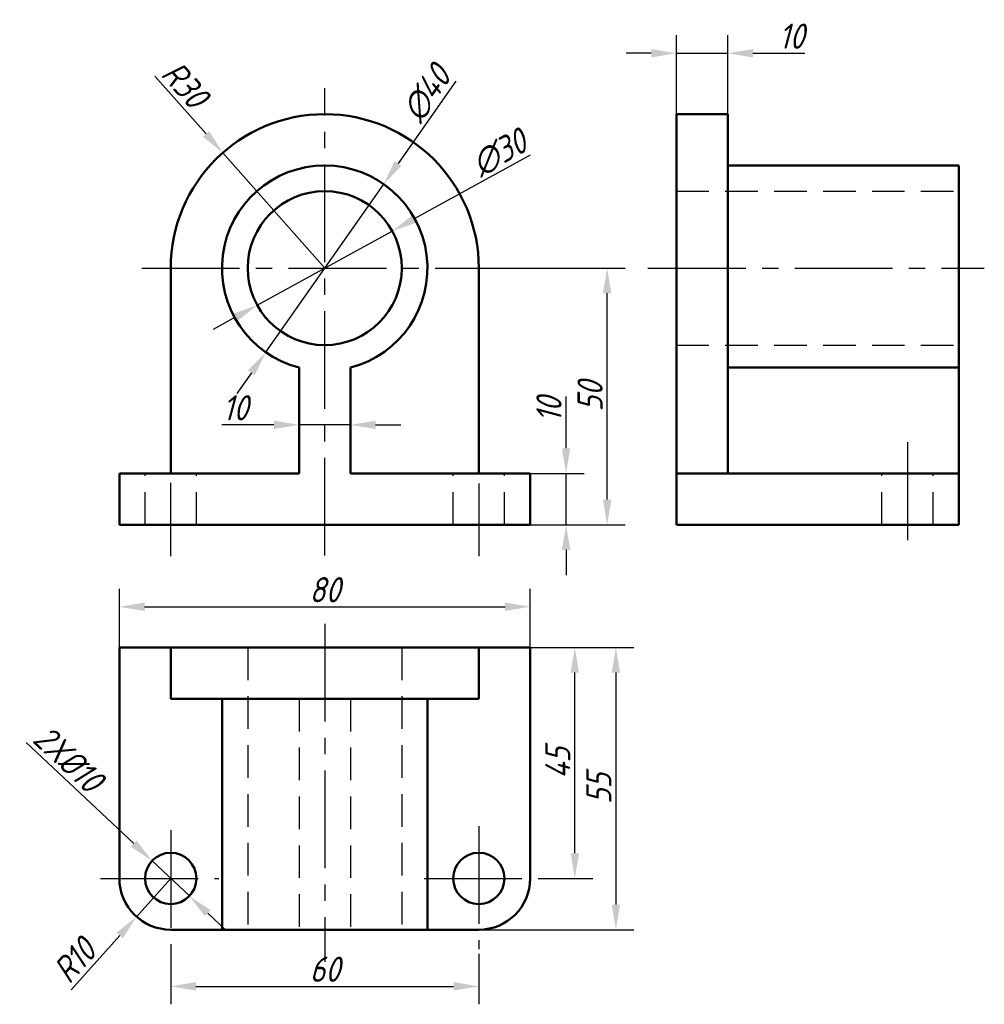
# Model space of a CAD drawing. Header units: millimetres. Extents: x 101 to 288, y 169 to 360.
import ezdxf

# ---------------------------------------------------------------- set-up
doc = ezdxf.new("R2010")
doc.units = ezdxf.units.MM
doc.linetypes.add('CENTER2', pattern=[28.575, 19.05, -3.175, 3.175, -3.175])
doc.linetypes.add('DASHED2', pattern=[9.525, 6.35, -3.175])
for name, color, linetype in [('尺寸文字层', 7, 'Continuous'), ('点画线层', 3, 'CENTER2'), ('虚线层', 2, 'DASHED2')]:
    doc.layers.add(name, color=color, linetype=linetype)
doc.layers.add('粗实线层', color=7, linetype='Continuous', lineweight=50)
doc.styles.add('工程斜体', font='gbeitc.shx', dxfattribs={"bigfont": 'gbcbig.shx'})
doc.dimstyles.new('gb-35', dxfattribs={"dimscale": 1.4, "dimtxt": 3.5, "dimasz": 3.5, "dimexe": 2.5, "dimexo": 0, "dimtad": 1, "dimtxsty": '工程斜体', "dimcen": 0, "dimadec": 0, "dimazin": 0, "dimtfac": 1, "dimtmove": 0, "dimatfit": 3, "dimfxl": 0, "dimarcsym": 0})

# ---------------------------------------------------------------- blocks, each defined once
blk = doc.blocks.new('*D2')
at = {"layer": 'Defpoints', "color": 0}
for p in [(200, 272), (206.99, 272), (200, 262)]:
    blk.add_point(p, dxfattribs=at)
at = {"layer": '尺寸文字层', "color": 0, "lineweight": -2}
for p, q in [((206.99, 276.9), (206.99, 287.02)), ((200, 272), (210.49, 272)), ((206.99, 262), (206.99, 272)), ((200, 262), (210.49, 262)), ((206.99, 257.1), (206.99, 252.2))]:
    blk.add_line(p, q, dxfattribs=at)
at = {"layer": '尺寸文字层', "color": 0}
for points in [[(206.17, 276.9), (207.8, 276.9), (206.99, 272)], [(206.17, 257.1), (207.8, 257.1), (206.99, 262)]]:
    blk.add_solid(points, dxfattribs=at)
at = {"layer": '尺寸文字层', "color": 0, "insert": (203.66, 284.41), "char_height": 4.9, "attachment_point": 5, "rotation": 90, "style": '工程斜体'}
blk.add_mtext('10', dxfattribs=at)
blk = doc.blocks.new('*D3')
at = {"layer": 'Defpoints', "color": 0}
for p in [(196.76, 312), (214.99, 312), (200, 262)]:
    blk.add_point(p, dxfattribs=at)
at = {"layer": '尺寸文字层', "color": 0, "lineweight": -2}
for p, q in [((196.76, 312), (218.49, 312)), ((214.99, 266.9), (214.99, 307.1)), ((200, 262), (218.49, 262))]:
    blk.add_line(p, q, dxfattribs=at)
at = {"layer": '尺寸文字层', "color": 0}
for points in [[(214.17, 307.1), (215.8, 307.1), (214.99, 312)], [(214.17, 266.9), (215.8, 266.9), (214.99, 262)]]:
    blk.add_solid(points, dxfattribs=at)
at = {"layer": '尺寸文字层', "color": 0, "insert": (211.66, 287), "char_height": 4.9, "attachment_point": 5, "rotation": 90, "style": '工程斜体'}
blk.add_mtext('50', dxfattribs=at)
blk = doc.blocks.new('*D4')
at = {"layer": 'Defpoints', "color": 0}
for p in [(155, 281.46), (155, 272), (165, 272)]:
    blk.add_point(p, dxfattribs=at)
at = {"layer": '尺寸文字层', "color": 0, "lineweight": -2}
for p, q in [((155, 272), (155, 284.96)), ((165, 272), (165, 284.96)), ((150.1, 281.46), (139.98, 281.46)), ((165, 281.46), (155, 281.46)), ((169.9, 281.46), (174.8, 281.46))]:
    blk.add_line(p, q, dxfattribs=at)
at = {"layer": '尺寸文字层', "color": 0}
for points in [[(150.1, 282.28), (150.1, 280.65), (155, 281.46)], [(169.9, 282.28), (169.9, 280.65), (165, 281.46)]]:
    blk.add_solid(points, dxfattribs=at)
at = {"layer": '尺寸文字层', "color": 0, "insert": (142.59, 284.79), "char_height": 4.9, "attachment_point": 5, "style": '工程斜体'}
blk.add_mtext('10', dxfattribs=at)
blk = doc.blocks.new('*D5')
at = {"layer": 'Defpoints', "color": 0}
for p in [(173.15, 319.22), (146.85, 304.78)]:
    blk.add_point(p, dxfattribs=at)
at = {"layer": '尺寸文字层', "color": 0, "lineweight": -2}
for p, q in [((200.02, 333.99), (177.44, 321.58)), ((146.85, 304.78), (173.15, 319.22)), ((142.56, 302.42), (138.27, 300.06))]:
    blk.add_line(p, q, dxfattribs=at)
at = {"layer": '尺寸文字层', "color": 0}
for points in [[(177.05, 322.3), (177.83, 320.87), (173.15, 319.22)], [(142.17, 303.13), (142.95, 301.7), (146.85, 304.78)]]:
    blk.add_solid(points, dxfattribs=at)
at = {"layer": '尺寸文字层', "color": 0, "insert": (193.98, 334.47), "char_height": 4.9, "attachment_point": 5, "rotation": 28.7925, "style": '工程斜体'}
blk.add_mtext('∅30', dxfattribs=at)
blk = doc.blocks.new('*D6')
at = {"layer": 'Defpoints', "color": 0}
for p in [(171.48, 328.38), (148.52, 295.62)]:
    blk.add_point(p, dxfattribs=at)
at = {"layer": '尺寸文字层', "color": 0, "lineweight": -2}
for p, q in [((185.54, 348.44), (174.29, 332.39)), ((148.52, 295.62), (171.48, 328.38)), ((145.71, 291.61), (142.9, 287.59))]:
    blk.add_line(p, q, dxfattribs=at)
at = {"layer": '尺寸文字层', "color": 0}
for points in [[(173.62, 332.86), (174.96, 331.92), (171.48, 328.38)], [(145.04, 292.08), (146.38, 291.14), (148.52, 295.62)]]:
    blk.add_solid(points, dxfattribs=at)
at = {"layer": '尺寸文字层', "color": 0, "insert": (179.79, 346.04), "char_height": 4.9, "attachment_point": 5, "rotation": 54.9817, "style": '工程斜体'}
blk.add_mtext('∅40', dxfattribs=at)
blk = doc.blocks.new('*D7')
at = {"layer": 'Defpoints', "color": 0}
for p in [(140.13, 334.48), (160, 312)]:
    blk.add_point(p, dxfattribs=at)
at = {"layer": '尺寸文字层', "color": 0, "lineweight": -2}
for p, q in [((126.94, 349.4), (136.89, 338.15)), ((160, 312), (140.13, 334.48))]:
    blk.add_line(p, q, dxfattribs=at)
at = {"layer": '尺寸文字层', "color": 0}
blk.add_solid([(137.5, 338.69), (136.27, 337.61), (140.13, 334.48)], dxfattribs=at)
at = {"layer": '尺寸文字层', "color": 0, "insert": (132.78, 347.81), "char_height": 4.9, "attachment_point": 5, "rotation": 311.4738, "style": '工程斜体'}
blk.add_mtext('R30', dxfattribs=at)
blk = doc.blocks.new('*D8')
at = {"layer": 'Defpoints', "color": 0}
for p in [(130, 193.09), (123.34, 185.63)]:
    blk.add_point(p, dxfattribs=at)
at = {"layer": '尺寸文字层', "color": 0, "lineweight": -2}
for p, q in [((130, 193.09), (123.34, 185.63)), ((110.62, 171.38), (120.08, 181.97))]:
    blk.add_line(p, q, dxfattribs=at)
at = {"layer": '尺寸文字层', "color": 0}
blk.add_solid([(119.47, 182.52), (120.69, 181.43), (123.34, 185.63)], dxfattribs=at)
at = {"layer": '尺寸文字层', "color": 0, "insert": (111.24, 177.06), "char_height": 4.9, "attachment_point": 5, "rotation": 48.2446, "style": '工程斜体'}
blk.add_mtext('R10', dxfattribs=at)
blk = doc.blocks.new('*D9')
at = {"layer": 'Defpoints', "color": 0}
for p in [(200, 246.02), (120, 238.09), (200, 238.09)]:
    blk.add_point(p, dxfattribs=at)
at = {"layer": '尺寸文字层', "color": 0, "lineweight": -2}
for p, q in [((120, 238.09), (120, 249.52)), ((200, 238.09), (200, 249.52)), ((124.9, 246.02), (195.1, 246.02))]:
    blk.add_line(p, q, dxfattribs=at)
at = {"layer": '尺寸文字层', "color": 0}
for points in [[(124.9, 246.83), (124.9, 245.2), (120, 246.02)], [(195.1, 246.83), (195.1, 245.2), (200, 246.02)]]:
    blk.add_solid(points, dxfattribs=at)
at = {"layer": '尺寸文字层', "color": 0, "insert": (160, 249.34), "char_height": 4.9, "attachment_point": 5, "style": '工程斜体'}
blk.add_mtext('80', dxfattribs=at)
blk = doc.blocks.new('*D10')
at = {"layer": 'Defpoints', "color": 0}
for p in [(238.47, 353.87), (228.47, 342), (238.47, 342)]:
    blk.add_point(p, dxfattribs=at)
at = {"layer": '尺寸文字层', "color": 0, "lineweight": -2}
for p, q in [((228.47, 342), (228.47, 357.37)), ((238.47, 342), (238.47, 357.37)), ((223.57, 353.87), (218.67, 353.87)), ((228.47, 353.87), (238.47, 353.87)), ((243.37, 353.87), (253.49, 353.87))]:
    blk.add_line(p, q, dxfattribs=at)
at = {"layer": '尺寸文字层', "color": 0}
for points in [[(223.57, 354.69), (223.57, 353.06), (228.47, 353.87)], [(243.37, 354.69), (243.37, 353.06), (238.47, 353.87)]]:
    blk.add_solid(points, dxfattribs=at)
at = {"layer": '尺寸文字层', "color": 0, "insert": (250.88, 357.2), "char_height": 4.9, "attachment_point": 5, "style": '工程斜体'}
blk.add_mtext('10', dxfattribs=at)
blk = doc.blocks.new('*D11')
at = {"layer": 'Defpoints', "color": 0}
for p in [(126.36, 196.52), (133.64, 189.66)]:
    blk.add_point(p, dxfattribs=at)
at = {"layer": '尺寸文字层', "color": 0, "lineweight": -2}
for p, q in [((101.87, 219.55), (122.79, 199.87)), ((133.64, 189.66), (126.36, 196.52)), ((137.21, 186.31), (140.78, 182.95))]:
    blk.add_line(p, q, dxfattribs=at)
at = {"layer": '尺寸文字层', "color": 0}
for points in [[(123.35, 200.47), (122.23, 199.28), (126.36, 196.52)], [(137.77, 186.9), (136.65, 185.71), (133.64, 189.66)]]:
    blk.add_solid(points, dxfattribs=at)
at = {"layer": '尺寸文字层', "color": 0, "insert": (110.06, 216.41), "char_height": 4.9, "attachment_point": 5, "rotation": 316.7594, "style": '工程斜体'}
blk.add_mtext('2X%%c10', dxfattribs=at)
blk = doc.blocks.new('*D12')
at = {"layer": 'Defpoints', "color": 0}
for p in [(130, 178.4), (190, 178.4), (190, 172.05)]:
    blk.add_point(p, dxfattribs=at)
at = {"layer": '尺寸文字层', "color": 0, "lineweight": -2}
for p, q in [((130, 178.4), (130, 168.55)), ((190, 178.4), (190, 168.55)), ((134.9, 172.05), (185.1, 172.05))]:
    blk.add_line(p, q, dxfattribs=at)
at = {"layer": '尺寸文字层', "color": 0}
for points in [[(134.9, 172.87), (134.9, 171.24), (130, 172.05)], [(185.1, 172.87), (185.1, 171.24), (190, 172.05)]]:
    blk.add_solid(points, dxfattribs=at)
at = {"layer": '尺寸文字层', "color": 0, "insert": (160, 175.38), "char_height": 4.9, "attachment_point": 5, "style": '工程斜体'}
blk.add_mtext('60', dxfattribs=at)
blk = doc.blocks.new('*D13')
at = {"layer": 'Defpoints', "color": 0}
for p in [(200, 238.09), (208.69, 238.09), (204.42, 193.09)]:
    blk.add_point(p, dxfattribs=at)
at = {"layer": '尺寸文字层', "color": 0, "lineweight": -2}
for p, q in [((200, 238.09), (212.19, 238.09)), ((208.69, 197.99), (208.69, 233.19)), ((204.42, 193.09), (212.19, 193.09))]:
    blk.add_line(p, q, dxfattribs=at)
at = {"layer": '尺寸文字层', "color": 0}
for points in [[(207.88, 233.19), (209.51, 233.19), (208.69, 238.09)], [(207.88, 197.99), (209.51, 197.99), (208.69, 193.09)]]:
    blk.add_solid(points, dxfattribs=at)
at = {"layer": '尺寸文字层', "color": 0, "insert": (205.37, 215.59), "char_height": 4.9, "attachment_point": 5, "rotation": 90, "style": '工程斜体'}
blk.add_mtext('45', dxfattribs=at)
blk = doc.blocks.new('*D14')
at = {"layer": 'Defpoints', "color": 0}
for p in [(200, 238.09), (190, 183.09), (216.69, 183.09)]:
    blk.add_point(p, dxfattribs=at)
at = {"layer": '尺寸文字层', "color": 0, "lineweight": -2}
for p, q in [((200, 238.09), (220.19, 238.09)), ((216.69, 233.19), (216.69, 187.99)), ((190, 183.09), (220.19, 183.09))]:
    blk.add_line(p, q, dxfattribs=at)
at = {"layer": '尺寸文字层', "color": 0}
for points in [[(215.88, 233.19), (217.51, 233.19), (216.69, 238.09)], [(215.88, 187.99), (217.51, 187.99), (216.69, 183.09)]]:
    blk.add_solid(points, dxfattribs=at)
at = {"layer": '尺寸文字层', "color": 0, "insert": (213.37, 210.59), "char_height": 4.9, "attachment_point": 5, "rotation": 90, "style": '工程斜体'}
blk.add_mtext('55', dxfattribs=at)
blk = doc.blocks.new('rt')
at = {"layer": '点画线层', "color": 7}
for p, q in [((-24.986, -33.35), (-24.986, 57.738)), ((-60.621, 22.65), (11.773, 22.65)), ((37.946, 22.65), (103.446, 22.65)), ((88.48, -11.276), (88.48, -32.667)), ((-54.986, -33.474), (-54.986, -19.175)), ((5.014, -19.342), (5.014, -33.474)), ((-24.986, -46.659), (-24.986, -112.506)), ((5.014, -86.075), (5.014, -110.085)), ((-54.986, -86.841), (-54.986, -110.952)), ((-68.665, -96.26), (-45.606, -96.26)), ((-5.652, -96.26), (19.433, -96.26))]:
    blk.add_line(p, q, dxfattribs=at)
at = {"layer": '粗实线层', "color": 7}
for p, q in [((43.48, 52.65), (43.48, -27.35)), ((43.48, 52.65), (53.48, 52.65)), ((53.48, 52.65), (53.48, -17.35)), ((53.48, 42.65), (98.48, 42.65)), ((98.48, 42.65), (98.48, -27.35)), ((-54.986, -17.35), (-54.986, 22.65)), ((5.014, -17.35), (5.014, 22.65)), ((-29.986, -17.35), (-29.986, 3.285)), ((-19.986, -17.35), (-19.986, 3.285)), ((53.48, 3.285), (98.48, 3.285)), ((-64.986, -17.35), (-29.986, -17.35)), ((-64.986, -27.35), (-64.986, -17.35)), ((-19.986, -17.35), (15.014, -17.35)), ((15.014, -27.35), (15.014, -17.35)), ((43.48, -17.35), (98.48, -17.35)), ((-64.986, -27.35), (15.014, -27.35)), ((43.48, -27.35), (98.48, -27.35)), ((-64.986, -51.26), (-64.986, -96.26)), ((-64.986, -51.26), (15.014, -51.26)), ((-54.986, -51.26), (-54.986, -61.26)), ((5.014, -51.26), (5.014, -61.26)), ((15.014, -51.26), (15.014, -96.26)), ((-54.986, -61.26), (5.014, -61.26)), ((-44.986, -61.26), (-44.986, -106.26)), ((-4.986, -61.26), (-4.986, -106.26)), ((-54.986, -106.26), (5.014, -106.26))]:
    blk.add_line(p, q, dxfattribs=at)
for centre, radius in [((-24.986, 22.65), 15), ((-54.986, -96.26), 5), ((5.014, -96.26), 5)]:
    blk.add_circle(centre, radius, dxfattribs=at)
for centre, radius, start, end in [((-24.986, 22.65), 30, 0, 180), ((-24.986, 22.65), 20, 284.47751, 255.52249), ((-54.986, -96.26), 10, 180, 270), ((5.014, -96.26), 10, 270, 0)]:
    blk.add_arc(centre, radius, start, end, dxfattribs=at)
at = {"layer": '虚线层', "color": 7}
for p, q in [((43.48, 37.65), (98.48, 37.65)), ((43.48, 7.65), (98.48, 7.65)), ((-59.986, -27.35), (-59.986, -17.35)), ((-49.986, -27.35), (-49.986, -17.35)), ((0.014, -27.35), (0.014, -17.35)), ((10.014, -27.35), (10.014, -17.35)), ((83.48, -27.35), (83.48, -17.35)), ((93.48, -27.35), (93.48, -17.35)), ((-39.986, -51.26), (-39.986, -106.26)), ((-9.986, -51.26), (-9.986, -106.26)), ((-29.986, -61.26), (-29.986, -106.26)), ((-19.986, -61.26), (-19.986, -106.26))]:
    blk.add_line(p, q, dxfattribs=at)
at = {"layer": '尺寸文字层'}
for base, p1, p2, picture, middle in [((53.48, 64.523), (43.48, 52.65), (53.48, 52.65), '*D10', (65.891, 64.523)), ((-29.986, -7.887), (-19.986, -17.35), (-29.986, -17.35), '*D4', (-42.396, -7.887))]:
    dim = blk.add_linear_dim(base=base, p1=p1, p2=p2, dimstyle='gb-35', dxfattribs=at)
    dim.commit()
    dim.dimension.update_dxf_attribs({"geometry": picture, "text_midpoint": middle, "dimtype": 128, "insert": (-184.986, -289.35)})
for center, mpoint, picture, middle in [((-24.986, 22.65), (-44.854, 45.128), '*D7', (-52.205, 58.464)), ((-54.986, -96.26), (-61.645, -103.72), '*D8', (-73.75, -112.287))]:
    dim = blk.add_radius_dim(center=center, mpoint=mpoint, dimstyle='gb-35', dxfattribs=at)
    dim.commit()
    dim.dimension.update_dxf_attribs({"geometry": picture, "text_midpoint": middle, "insert": (-184.986, -289.35)})
for p1, p2, picture, middle in [((-36.463, 6.27), (-13.509, 39.029), '*D6', (-2.472, 54.782)), ((-38.131, 15.425), (-11.84, 29.874), '*D5', (10.598, 42.206))]:
    dim = blk.add_diameter_dim_2p(p1=p1, p2=p2, dimstyle='gb-35', dxfattribs=at)
    dim.commit()
    dim.dimension.update_dxf_attribs({"geometry": picture, "text_midpoint": middle, "dimtype": 131, "insert": (-184.986, -289.35)})
for base, p1, p2, picture, middle in [((30.001, 22.65), (15.014, -27.35), (11.773, 22.65), '*D3', (26.676, -2.35)), ((31.706, -106.26), (15.014, -51.26), (5.014, -106.26), '*D14', (28.381, -78.76)), ((23.706, -51.26), (19.433, -96.26), (15.014, -51.26), '*D13', (20.381, -73.76))]:
    dim = blk.add_linear_dim(base=base, p1=p1, p2=p2, angle=90, dimstyle='gb-35', dxfattribs=at)
    dim.commit()
    dim.dimension.update_dxf_attribs({"geometry": picture, "text_midpoint": middle, "insert": (-184.986, -289.35)})
dim = blk.add_linear_dim(base=(22.001, -17.35), p1=(15.014, -27.35), p2=(15.014, -17.35), angle=90, dimstyle='gb-35', dxfattribs=at)
dim.commit()
dim.dimension.update_dxf_attribs({"geometry": '*D2', "text_midpoint": (22.001, -4.94), "dimtype": 128, "insert": (-184.986, -289.35)})
for base, p1, p2, picture, middle in [((15.014, -43.334), (-64.986, -51.26), (15.014, -51.26), '*D9', (-24.986, -40.009)), ((5.014, -117.298), (-54.986, -110.952), (5.014, -110.952), '*D12', (-24.986, -113.973))]:
    dim = blk.add_linear_dim(base=base, p1=p1, p2=p2, dimstyle='gb-35', dxfattribs=at)
    dim.commit()
    dim.dimension.update_dxf_attribs({"geometry": picture, "text_midpoint": middle, "insert": (-184.986, -289.35)})
dim = blk.add_diameter_dim_2p(p1=(-51.343, -99.685), p2=(-58.628, -92.835), text='2X%%c10', dimstyle='gb-35', dxfattribs=at)
dim.commit()
dim.dimension.update_dxf_attribs({"geometry": '*D11', "text_midpoint": (-77.203, -75.367), "dimtype": 131, "insert": (-184.986, -289.35)})

msp = doc.modelspace()

# ---------------------------------------------------------------- block references
at = {"layer": '尺寸文字层'}
msp.add_blockref('rt', (184.99, 289.35), dxfattribs=at)

doc.saveas('drawing.dxf')
